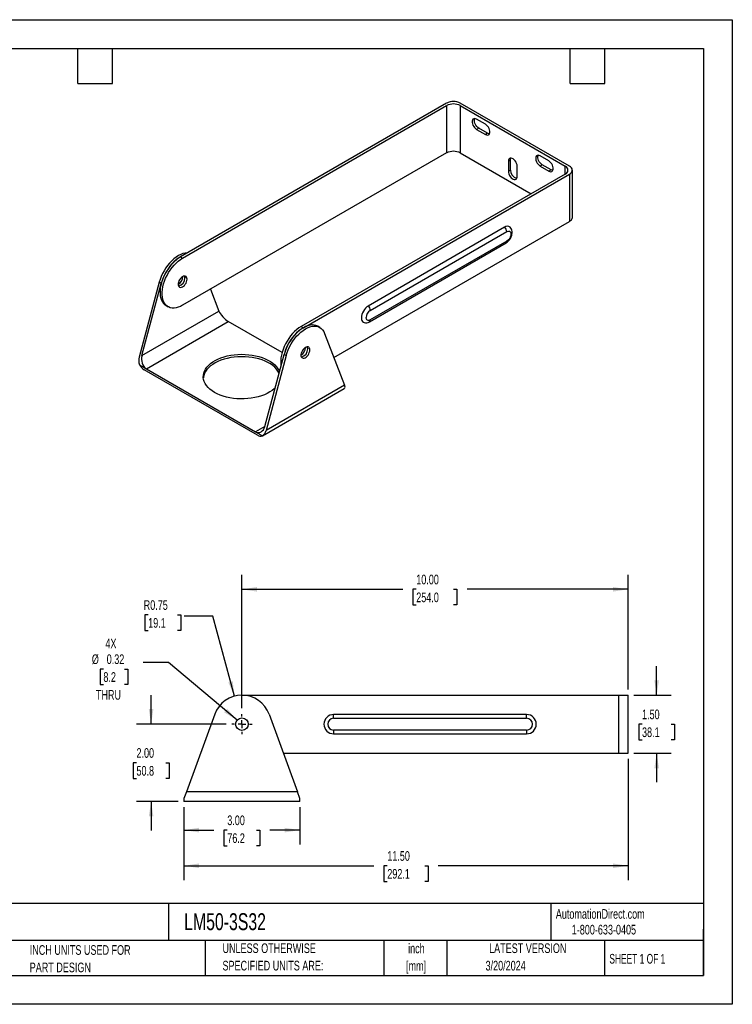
# Model space of a CAD drawing. Header units: inches. Extents: x 0 to 33, y 0 to 25.5.
# Tile 2 of 2: x 14.5 to 33, y 0 to 25.5. Entities that reach past the tile are written whole.
import ezdxf

# ---------------------------------------------------------------- set-up
doc = ezdxf.new("R2010")
doc.units = ezdxf.units.IN
doc.header["$LTSCALE"] = 3
doc.header["$MEASUREMENT"] = 0
doc.linetypes.add('CENTERX2', pattern=[0.8, 0.5, -0.1, 0.1, -0.1])
doc.layers.add('CENTER', color=40, linetype='CENTERX2')
doc.layers.add('DIMENSIONS', color=140, linetype='Continuous', lineweight=25)
doc.layers.add('TEXT', color=140, linetype='Continuous', lineweight=25)
doc.styles.add('SLDTEXTSTYLE0', font='TXT', dxfattribs={"width": 0.7})
doc.styles.add('SLDTEXTSTYLE1', font='TXT', dxfattribs={"width": 0.65})
doc.dimstyles.new('SLDDIMSTYLE0', dxfattribs={"dimtxt": 0.254883, "dimasz": 0.39, "dimexe": 0, "dimexo": 0.0625, "dimgap": 0.063721, "dimtad": 0, "dimtih": 1, "dimtoh": 1, "dimrnd": 1e-09, "dimdsep": 46, "dimtxsty": 'SLDTEXTSTYLE0', "dimsah": 1, "dimcen": 0, "dimadec": 0, "dimazin": 2, "dimtfac": 1, "dimtofl": 0, "dimtmove": 0, "dimatfit": 3, "dimfxl": 0, "dimfrac": 2, "dimtolj": 1, "dimtzin": 12, "dimarcsym": 0})
doc.dimstyles.new('SLDDIMSTYLE1', dxfattribs={"dimtxt": 0.254883, "dimasz": 0.39, "dimexe": 0, "dimexo": 0.0625, "dimgap": 0.063721, "dimtad": 0, "dimtih": 1, "dimtoh": 1, "dimrnd": 1e-09, "dimzin": 4, "dimdsep": 46, "dimtxsty": 'SLDTEXTSTYLE0', "dimsah": 1, "dimcen": 0.09, "dimadec": 0, "dimazin": 1, "dimtfac": 1, "dimtmove": 0, "dimatfit": 0, "dimfxl": 0, "dimfrac": 2, "dimtolj": 1, "dimtzin": 12, "dimarcsym": 0})
doc.dimstyles.new('SLDDIMSTYLE2', dxfattribs={"dimtxt": 0.254883, "dimasz": 0.39, "dimexe": 0, "dimexo": 0.0625, "dimgap": 0.063721, "dimtad": 0, "dimtih": 1, "dimtoh": 1, "dimrnd": 1e-09, "dimzin": 4, "dimdsep": 46, "dimtxsty": 'SLDTEXTSTYLE0', "dimsah": 1, "dimcen": 0.09, "dimadec": 0, "dimazin": 1, "dimtfac": 1, "dimtofl": 0, "dimtmove": 0, "dimatfit": 3, "dimfxl": 0, "dimfrac": 2, "dimtolj": 1, "dimtzin": 12, "dimarcsym": 0})
doc.dimstyles.new('SLDDIMSTYLE3', dxfattribs={"dimtxt": 0.254883, "dimasz": 0.39, "dimexe": 0, "dimexo": 0.0625, "dimgap": 0.063721, "dimtad": 0, "dimtih": 1, "dimtoh": 1, "dimrnd": 1e-09, "dimdsep": 46, "dimtxsty": 'SLDTEXTSTYLE0', "dimsah": 1, "dimcen": 0, "dimadec": 0, "dimazin": 2, "dimtfac": 1, "dimtofl": 0, "dimtmove": 0, "dimatfit": 3, "dimfxl": 0, "dimfrac": 2, "dimtolj": 1, "dimtzin": 12, "dimarcsym": 0})

# ---------------------------------------------------------------- blocks, each defined once
blk = doc.blocks.new('SW_NOTE_0')
at = {"layer": 'TEXT', "color": 0, "linetype": 'CENTERX2', "lineweight": 18, "char_height": 0.225, "attachment_point": 1, "style": 'SLDTEXTSTYLE0'}
for s, insert in [('FLOWLINE LONG MOUNTING BRACKET, 316 STAINLESS STEEL. FOR USE WITH FLOWLINE ECHOBEAM FREQUENCY', (0, 0.29)), ('MODULATED CONTINUOUS WAVE (FMCW) RADAR LEVEL SENSORS. 1-1/2IN NPT LOCK NUT INCLUDED.', (0, -0.097))]:
    blk.add_mtext(s, dxfattribs=dict(at, insert=insert))
blk = doc.blocks.new('SW_NOTE_0_1')
at = {"layer": 'TEXT', "color": 0, "linetype": 'CENTERX2', "lineweight": 18, "char_height": 0.25, "attachment_point": 2, "style": 'SLDTEXTSTYLE0'}
for s, insert in [('inch', (0.375, 0.322)), ('[mm]', (0.367, -0.129))]:
    blk.add_mtext(s, dxfattribs=dict(at, insert=insert))
blk = doc.blocks.new('SW_NOTE_0_2')
at = {"layer": 'TEXT', "color": 0, "linetype": 'CENTERX2', "lineweight": 18, "char_height": 0.25, "attachment_point": 1, "style": 'SLDTEXTSTYLE0'}
for s, insert in [('UNLESS OTHERWISE', (0, 0.322)), ('SPECIFIED UNITS ARE:', (0, -0.129))]:
    blk.add_mtext(s, dxfattribs=dict(at, insert=insert))
blk = doc.blocks.new('SW_NOTE_0_6')
at = {"layer": 'TEXT', "color": 0, "linetype": 'CENTERX2', "lineweight": 18, "char_height": 0.25, "attachment_point": 1, "style": 'SLDTEXTSTYLE0'}
for s, insert in [('INCH UNITS USED FOR', (0, 0.322)), ('PART DESIGN', (0, -0.129))]:
    blk.add_mtext(s, dxfattribs=dict(at, insert=insert))
blk = doc.blocks.new('_D')
at = {"layer": 'DIMENSIONS'}
for p, q in [((16.711, 8.684), (16.625, 8.684)), ((16.625, 8.684), (16.625, 8.279)), ((17.256, 8.684), (17.342, 8.684)), ((17.342, 8.684), (17.342, 8.279)), ((18.398, 8.851), (17.742, 8.851)), ((20.175, 7.358), (18.398, 8.851)), ((16.625, 8.279), (16.711, 8.279)), ((17.342, 8.279), (17.256, 8.279))]:
    blk.add_line(p, q, dxfattribs=at)
blk.add_solid([(20.175, 7.358), (19.915, 7.655), (19.838, 7.563)], dxfattribs=at)
at = {"layer": 'DIMENSIONS', "char_height": 0.25, "attachment_point": 1, "style": 'SLDTEXTSTYLE0'}
for s, insert in [('4X', (16.763, 9.468)), ('%%c', (16.412, 9.063)), ('0.32', (16.797, 9.063)), ('8.2', (16.711, 8.601)), ('THRU', (16.518, 8.139))]:
    blk.add_mtext(s, dxfattribs=dict(at, insert=insert))
blk = doc.blocks.new('_D_1')
at = {"layer": 'DIMENSIONS'}
for p, q in [((17.947, 7.255), (17.947, 8.005)), ((19.887, 7.255), (17.572, 7.255)), ((17.568, 6.255), (17.482, 6.255)), ((17.482, 6.255), (17.482, 5.849)), ((18.325, 6.255), (18.411, 6.255)), ((18.411, 6.255), (18.411, 5.849)), ((17.482, 5.849), (17.568, 5.849)), ((18.411, 5.849), (18.325, 5.849)), ((18.649, 5.255), (17.572, 5.255)), ((17.947, 5.255), (17.947, 4.505))]:
    blk.add_line(p, q, dxfattribs=at)
for points in [[(17.947, 7.255), (18.007, 7.645), (17.887, 7.645)], [(17.947, 5.255), (17.887, 4.865), (18.007, 4.865)]]:
    blk.add_solid(points, dxfattribs=at)
at = {"layer": 'DIMENSIONS', "char_height": 0.25, "attachment_point": 1, "style": 'SLDTEXTSTYLE0'}
for s, insert in [('2.00', (17.568, 6.634)), ('50.8', (17.568, 6.172))]:
    blk.add_mtext(s, dxfattribs=dict(at, insert=insert))
blk = doc.blocks.new('_D_2')
at = {"layer": 'DIMENSIONS'}
for p, q in [((18.799, 5.105), (18.799, 4.137)), ((21.799, 5.105), (21.799, 4.137)), ((18.799, 4.512), (19.574, 4.512)), ((19.92, 4.512), (19.834, 4.512)), ((19.834, 4.512), (19.834, 4.107)), ((20.677, 4.512), (20.763, 4.512)), ((20.763, 4.512), (20.763, 4.107)), ((21.799, 4.512), (21.023, 4.512)), ((19.834, 4.107), (19.92, 4.107)), ((20.763, 4.107), (20.677, 4.107))]:
    blk.add_line(p, q, dxfattribs=at)
for points in [[(18.799, 4.512), (19.189, 4.452), (19.189, 4.572)], [(21.799, 4.512), (21.409, 4.572), (21.409, 4.452)]]:
    blk.add_solid(points, dxfattribs=at)
at = {"layer": 'DIMENSIONS', "char_height": 0.25, "attachment_point": 1, "style": 'SLDTEXTSTYLE0'}
for s, insert in [('3.00', (19.92, 4.891)), ('76.2', (19.92, 4.429))]:
    blk.add_mtext(s, dxfattribs=dict(at, insert=insert))
blk = doc.blocks.new('_D_3')
at = {"layer": 'DIMENSIONS'}
for p, q in [((30.299, 6.355), (30.299, 3.213)), ((18.799, 5.105), (18.799, 3.213)), ((18.799, 3.588), (23.718, 3.588)), ((24.064, 3.588), (23.978, 3.588)), ((23.978, 3.588), (23.978, 3.183)), ((25.033, 3.588), (25.119, 3.588)), ((25.119, 3.588), (25.119, 3.183)), ((30.299, 3.588), (25.379, 3.588)), ((23.978, 3.183), (24.064, 3.183)), ((25.119, 3.183), (25.033, 3.183))]:
    blk.add_line(p, q, dxfattribs=at)
for points in [[(18.799, 3.588), (19.189, 3.528), (19.189, 3.648)], [(30.299, 3.588), (29.909, 3.648), (29.909, 3.528)]]:
    blk.add_solid(points, dxfattribs=at)
at = {"layer": 'DIMENSIONS', "char_height": 0.25, "attachment_point": 1, "style": 'SLDTEXTSTYLE0'}
for s, insert in [('11.50', (24.064, 3.967)), ('292.1', (24.064, 3.505))]:
    blk.add_mtext(s, dxfattribs=dict(at, insert=insert))
blk = doc.blocks.new('_D_4')
at = {"layer": 'DIMENSIONS'}
for p, q in [((31.041, 8.005), (31.041, 8.755)), ((30.449, 8.005), (31.416, 8.005)), ((30.662, 7.255), (30.577, 7.255)), ((30.577, 7.255), (30.577, 6.849)), ((31.42, 7.255), (31.505, 7.255)), ((31.505, 7.255), (31.505, 6.849)), ((30.577, 6.849), (30.662, 6.849)), ((31.505, 6.849), (31.42, 6.849)), ((30.449, 6.505), (31.416, 6.505)), ((31.041, 6.505), (31.041, 5.755))]:
    blk.add_line(p, q, dxfattribs=at)
for points in [[(31.041, 8.005), (31.101, 8.395), (30.981, 8.395)], [(31.041, 6.505), (30.981, 6.115), (31.101, 6.115)]]:
    blk.add_solid(points, dxfattribs=at)
at = {"layer": 'DIMENSIONS', "char_height": 0.25, "attachment_point": 1, "style": 'SLDTEXTSTYLE0'}
for s, insert in [('1.50', (30.662, 7.634)), ('38.1', (30.662, 7.172))]:
    blk.add_mtext(s, dxfattribs=dict(at, insert=insert))
blk = doc.blocks.new('_D_5')
at = {"layer": 'DIMENSIONS'}
for p, q in [((20.299, 7.666), (20.299, 11.123)), ((30.299, 8.155), (30.299, 11.123)), ((20.299, 10.748), (24.468, 10.748)), ((24.814, 10.748), (24.728, 10.748)), ((24.728, 10.748), (24.728, 10.343)), ((25.783, 10.748), (25.869, 10.748)), ((25.869, 10.748), (25.869, 10.343)), ((30.299, 10.748), (26.129, 10.748)), ((24.728, 10.343), (24.814, 10.343)), ((25.869, 10.343), (25.783, 10.343))]:
    blk.add_line(p, q, dxfattribs=at)
for points in [[(20.299, 10.748), (20.689, 10.688), (20.689, 10.808)], [(30.299, 10.748), (29.909, 10.808), (29.909, 10.688)]]:
    blk.add_solid(points, dxfattribs=at)
at = {"layer": 'DIMENSIONS', "char_height": 0.25, "attachment_point": 1, "style": 'SLDTEXTSTYLE0'}
for s, insert in [('10.00', (24.814, 11.127)), ('254.0', (24.814, 10.665))]:
    blk.add_mtext(s, dxfattribs=dict(at, insert=insert))
blk = doc.blocks.new('_D_6')
at = {"layer": 'DIMENSIONS'}
for p, q in [((17.871, 10.086), (17.785, 10.086)), ((17.785, 10.086), (17.785, 9.681)), ((18.628, 10.086), (18.714, 10.086)), ((18.714, 10.086), (18.714, 9.681)), ((19.55, 10.05), (18.8, 10.05)), ((20.104, 7.979), (19.55, 10.05)), ((17.785, 9.681), (17.871, 9.681)), ((18.714, 9.681), (18.628, 9.681))]:
    blk.add_line(p, q, dxfattribs=at)
blk.add_solid([(20.104, 7.979), (20.061, 8.371), (19.946, 8.34)], dxfattribs=at)
at = {"layer": 'DIMENSIONS', "char_height": 0.25, "attachment_point": 1, "style": 'SLDTEXTSTYLE0'}
for s, insert in [('R0.75', (17.755, 10.465)), ('19.1', (17.871, 10.003))]:
    blk.add_mtext(s, dxfattribs=dict(at, insert=insert))
blk = doc.blocks.new('SW_CENTERMARKSYMBOL_0')
at = {"layer": 'CENTER', "color": 0}
for p, q in [((0, 0.2), (0, 0.2615)), ((-0.2, 0), (-0.2615, 0)), ((0, 0), (-0.1, 0)), ((0, 0), (0, 0.1)), ((0, 0), (0, -0.1)), ((0, 0), (0.1, 0)), ((0.2, 0), (0.2615, 0)), ((0, -0.2), (0, -0.2615))]:
    blk.add_line(p, q, dxfattribs=at)

msp = doc.modelspace()

# ---------------------------------------------------------------- linework, layer by layer
at = {"color": 7, "linetype": 'Continuous'}
for p, q in [((0, 25.5), (33, 25.5)), ((33, 25.5), (33, 0)), ((33, 0), (0, 0))]:
    msp.add_line(p, q, dxfattribs=at)
for p, q in [((25.602, 23.34), (18.708, 19.36)), ((18.763, 19.328), (25.602, 23.275)), ((25.602, 23.275), (25.602, 22.051)), ((28.784, 21.707), (25.955, 23.34)), ((25.955, 23.275), (28.673, 21.707)), ((25.955, 23.275), (25.955, 22.051)), ((26.607, 22.791), (26.378, 22.923)), ((26.434, 22.691), (26.378, 22.659)), ((26.378, 22.659), (26.607, 22.527)), ((26.663, 22.559), (26.434, 22.691)), ((26.663, 22.559), (26.607, 22.527)), ((25.602, 22.051), (18.763, 18.103)), ((25.955, 22.051), (27.788, 20.992)), ((28.249, 21.843), (28.021, 21.975)), ((27.2, 21.836), (27.255, 21.868)), ((27.2, 21.836), (27.2, 21.573)), ((27.255, 21.605), (27.255, 21.868)), ((27.428, 21.441), (27.428, 21.704)), ((28.077, 21.743), (28.021, 21.711)), ((28.021, 21.711), (28.249, 21.579)), ((28.305, 21.611), (28.077, 21.743)), ((28.673, 21.503), (28.673, 21.707)), ((28.673, 21.503), (21.834, 17.555)), ((21.89, 17.523), (28.784, 21.503)), ((27.255, 21.605), (27.2, 21.573)), ((28.305, 21.611), (28.249, 21.579)), ((28.784, 21.503), (28.784, 20.278)), ((28.857, 20.38), (28.857, 21.605)), ((22.681, 16.755), (28.784, 20.278)), ((27.104, 20.125), (23.569, 18.084)), ((23.625, 17.972), (27.16, 20.013)), ((23.604, 17.678), (27.139, 19.719)), ((27.16, 19.764), (23.625, 17.723)), ((18.708, 19.36), (18.763, 19.328)), ((18.156, 18.7), (17.639, 16.763)), ((17.711, 16.805), (18.209, 18.669)), ((18.209, 18.669), (18.156, 18.7)), ((19.486, 18.52), (19.704, 17.955)), ((17.711, 16.805), (19.704, 17.955)), ((18.333, 18.098), (18.388, 18.066)), ((17.824, 16.461), (19.945, 17.686)), ((21.34, 16.88), (19.945, 17.686)), ((21.834, 17.555), (21.89, 17.523)), ((22.318, 17.529), (22.265, 17.56)), ((22.441, 17.377), (22.958, 16.037)), ((20.893, 14.968), (21.391, 16.833)), ((21.391, 16.833), (21.444, 16.802)), ((21.444, 16.802), (20.927, 14.865)), ((17.644, 16.565), (17.824, 16.461)), ((20.705, 14.736), (17.771, 16.431)), ((17.824, 16.461), (20.652, 14.828)), ((20.83, 14.724), (22.951, 15.949)), ((22.958, 16.037), (20.927, 14.865)), ((20.893, 14.968), (20.652, 14.828)), ((20.652, 14.828), (20.831, 14.725)), ((20.299, 8.005), (30.049, 8.005)), ((30.049, 8.005), (30.049, 6.505)), ((30.049, 8.005), (30.299, 8.005)), ((30.299, 6.505), (30.299, 8.005)), ((19.594, 7.511), (18.862, 5.505)), ((21.003, 7.511), (21.735, 5.505)), ((27.674, 7.505), (22.674, 7.505)), ((22.674, 7.407), (22.674, 7.505)), ((22.674, 7.407), (27.674, 7.407)), ((27.674, 7.407), (27.674, 7.505)), ((27.674, 7.102), (22.674, 7.102)), ((22.674, 7.102), (22.674, 7.005)), ((22.674, 7.005), (27.674, 7.005)), ((27.674, 7.102), (27.674, 7.005)), ((21.37, 6.505), (30.049, 6.505)), ((30.049, 6.505), (30.299, 6.505)), ((18.862, 5.505), (18.799, 5.33)), ((21.735, 5.505), (18.862, 5.505)), ((21.799, 5.33), (21.735, 5.505)), ((18.799, 5.33), (18.799, 5.255)), ((21.799, 5.255), (18.799, 5.255)), ((21.799, 5.255), (21.799, 5.33))]:
    msp.add_line(p, q)
at = {"flags": 128}
for points in [[(26.378, 22.923), (26.351, 22.935), (26.325, 22.938), (26.303, 22.933), (26.284, 22.92), (26.272, 22.899), (26.265, 22.872), (26.265, 22.841), (26.272, 22.806), (26.284, 22.77), (26.303, 22.736), (26.325, 22.705), (26.351, 22.679), (26.378, 22.659)], [(26.434, 22.691), (26.407, 22.711), (26.381, 22.737), (26.358, 22.768), (26.34, 22.802), (26.327, 22.838), (26.321, 22.873), (26.321, 22.904), (26.327, 22.932), (26.331, 22.938)], [(26.607, 22.527), (26.634, 22.515), (26.66, 22.512), (26.683, 22.517), (26.701, 22.53), (26.714, 22.551), (26.72, 22.578), (26.72, 22.61), (26.714, 22.644), (26.701, 22.68), (26.683, 22.714), (26.66, 22.745), (26.634, 22.771), (26.607, 22.791)], [(26.71, 22.544), (26.69, 22.547), (26.663, 22.559)], [(28.021, 21.975), (27.994, 21.987), (27.968, 21.99), (27.945, 21.985), (27.927, 21.972), (27.914, 21.951), (27.908, 21.924), (27.908, 21.892), (27.914, 21.858), (27.927, 21.822), (27.945, 21.788), (27.968, 21.757), (27.994, 21.73), (28.021, 21.711)], [(28.077, 21.743), (28.049, 21.763), (28.024, 21.789), (28.001, 21.82), (27.983, 21.854), (27.97, 21.89), (27.963, 21.924), (27.963, 21.956), (27.97, 21.983), (27.973, 21.99)], [(27.428, 21.704), (27.425, 21.738), (27.415, 21.773), (27.399, 21.809), (27.379, 21.841), (27.354, 21.87), (27.328, 21.893), (27.3, 21.909), (27.273, 21.917), (27.249, 21.916), (27.228, 21.907), (27.213, 21.89), (27.203, 21.866), (27.2, 21.836)], [(27.255, 21.868), (27.259, 21.898), (27.266, 21.918)], [(28.249, 21.579), (28.277, 21.567), (28.303, 21.563), (28.325, 21.568), (28.343, 21.582), (28.356, 21.602), (28.363, 21.63), (28.363, 21.661), (28.356, 21.696), (28.343, 21.732), (28.325, 21.766), (28.303, 21.797), (28.277, 21.823), (28.249, 21.843)], [(27.2, 21.573), (27.203, 21.539), (27.213, 21.504), (27.228, 21.469), (27.249, 21.436), (27.273, 21.407), (27.3, 21.384), (27.328, 21.368), (27.354, 21.36), (27.379, 21.361), (27.399, 21.37), (27.415, 21.387), (27.425, 21.411), (27.428, 21.441)], [(28.353, 21.596), (28.332, 21.599), (28.305, 21.611)], [(27.16, 20.013), (27.2, 20.027), (27.219, 20.027), (27.236, 20.021), (27.25, 20.009), (27.26, 19.992), (27.268, 19.951), (27.26, 19.901), (27.25, 19.873), (27.236, 19.845), (27.219, 19.819), (27.2, 19.796), (27.16, 19.764)], [(27.252, 19.836), (27.273, 19.877), (27.279, 19.894), (27.288, 19.922), (27.294, 19.952), (27.297, 19.983), (27.296, 20.015), (27.29, 20.047), (27.279, 20.077), (27.263, 20.105), (27.247, 20.123)], [(18.886, 19.463), (18.882, 19.463), (18.828, 19.457), (18.771, 19.443), (18.713, 19.421), (18.655, 19.39), (18.596, 19.353), (18.538, 19.308), (18.481, 19.257), (18.427, 19.199), (18.375, 19.137), (18.327, 19.07), (18.283, 19), (18.243, 18.927), (18.209, 18.852), (18.179, 18.776), (18.156, 18.7)], [(18.708, 19.36), (18.65, 19.323), (18.594, 19.28), (18.538, 19.23), (18.485, 19.175), (18.434, 19.114), (18.387, 19.05), (18.343, 18.981), (18.303, 18.91), (18.269, 18.838), (18.239, 18.764), (18.215, 18.69), (18.197, 18.616), (18.184, 18.544), (18.178, 18.475), (18.178, 18.409), (18.184, 18.346), (18.197, 18.289), (18.215, 18.236), (18.239, 18.19), (18.269, 18.15), (18.303, 18.118), (18.333, 18.098)], [(18.763, 18.103), (18.706, 18.073), (18.649, 18.051), (18.594, 18.037), (18.541, 18.031), (18.49, 18.033), (18.442, 18.042), (18.399, 18.06), (18.359, 18.085), (18.324, 18.118), (18.295, 18.158), (18.271, 18.204), (18.252, 18.256), (18.24, 18.314), (18.234, 18.376), (18.234, 18.443), (18.24, 18.512), (18.252, 18.584), (18.271, 18.657), (18.295, 18.732), (18.324, 18.805), (18.359, 18.878), (18.399, 18.949), (18.442, 19.017), (18.49, 19.082), (18.541, 19.142), (18.594, 19.198), (18.649, 19.247), (18.706, 19.291), (18.763, 19.328)], [(18.877, 18.781), (18.874, 18.81), (18.865, 18.833), (18.851, 18.85), (18.831, 18.86), (18.809, 18.862), (18.783, 18.857), (18.757, 18.843), (18.731, 18.823), (18.706, 18.796), (18.685, 18.766), (18.668, 18.733), (18.656, 18.698), (18.65, 18.665), (18.65, 18.634), (18.656, 18.608), (18.668, 18.588), (18.685, 18.574), (18.706, 18.568), (18.731, 18.57), (18.757, 18.58), (18.783, 18.597), (18.809, 18.62), (18.831, 18.649), (18.851, 18.681), (18.865, 18.715), (18.874, 18.749), (18.877, 18.781)], [(18.811, 18.863), (18.819, 18.842), (18.822, 18.813)], [(18.822, 18.813), (18.819, 18.842), (18.811, 18.863)], [(23.569, 18.084), (23.534, 18.06), (23.501, 18.029), (23.471, 17.993), (23.444, 17.952), (23.422, 17.908), (23.406, 17.864), (23.396, 17.82), (23.392, 17.778), (23.396, 17.74), (23.406, 17.708), (23.422, 17.682), (23.444, 17.663), (23.466, 17.654)], [(23.625, 17.723), (23.585, 17.709), (23.566, 17.71), (23.548, 17.716), (23.534, 17.728), (23.525, 17.744), (23.517, 17.786)], [(21.834, 17.555), (21.777, 17.518), (21.72, 17.475), (21.665, 17.425), (21.611, 17.37), (21.56, 17.309), (21.513, 17.245), (21.469, 17.177), (21.43, 17.106), (21.395, 17.033), (21.365, 16.959), (21.341, 16.885), (21.323, 16.811), (21.311, 16.74), (21.304, 16.67), (21.304, 16.604), (21.311, 16.541), (21.312, 16.534)], [(22.265, 17.56), (22.261, 17.562), (22.217, 17.581), (22.169, 17.592), (22.117, 17.595), (22.063, 17.589), (22.006, 17.575), (21.948, 17.553), (21.89, 17.523), (21.831, 17.485), (21.773, 17.44), (21.716, 17.389), (21.662, 17.332), (21.61, 17.27), (21.562, 17.203), (21.518, 17.132), (21.478, 17.059), (21.444, 16.984), (21.415, 16.908), (21.391, 16.833)], [(21.444, 16.802), (21.468, 16.878), (21.497, 16.954), (21.531, 17.029), (21.571, 17.102), (21.615, 17.172), (21.663, 17.239), (21.715, 17.301), (21.769, 17.358), (21.826, 17.41), (21.884, 17.455), (21.943, 17.492), (22.001, 17.522), (22.059, 17.545), (22.116, 17.559), (22.17, 17.564), (22.222, 17.562), (22.27, 17.551), (22.315, 17.531), (22.354, 17.504), (22.389, 17.469), (22.418, 17.426), (22.441, 17.377)], [(19.591, 15.849), (19.528, 15.889), (19.472, 15.932), (19.423, 15.978), (19.382, 16.027), (19.348, 16.077), (19.323, 16.13), (19.307, 16.183), (19.299, 16.237), (19.3, 16.291), (19.31, 16.345), (19.329, 16.398), (19.356, 16.45), (19.391, 16.5), (19.435, 16.548), (19.485, 16.593), (19.544, 16.636), (19.608, 16.675), (19.679, 16.71), (19.755, 16.742), (19.836, 16.769), (19.921, 16.792), (20.01, 16.81), (20.101, 16.823), (20.193, 16.831), (20.287, 16.834), (20.381, 16.832), (20.474, 16.825), (20.565, 16.813), (20.654, 16.797), (20.74, 16.775), (20.822, 16.749), (20.9, 16.718), (20.972, 16.684), (21.038, 16.646), (21.098, 16.604), (21.151, 16.559), (21.196, 16.512), (21.233, 16.462), (21.262, 16.411), (21.273, 16.388)], [(22.057, 16.946), (22.054, 16.974), (22.045, 16.998), (22.03, 17.015), (22.011, 17.025), (21.988, 17.027), (21.962, 17.021), (21.936, 17.008), (21.91, 16.987), (21.886, 16.961), (21.864, 16.931), (21.847, 16.897), (21.835, 16.863), (21.829, 16.83), (21.829, 16.799), (21.835, 16.773), (21.847, 16.752), (21.864, 16.739), (21.886, 16.733), (21.91, 16.735), (21.936, 16.744), (21.962, 16.761), (21.988, 16.785), (22.011, 16.813), (22.03, 16.846), (22.045, 16.88), (22.054, 16.914), (22.057, 16.946)], [(22.004, 16.976), (22.001, 17.005), (21.992, 17.027)], [(22.004, 16.976), (22.001, 17.005), (21.992, 17.027)], [(21.262, 16.35), (21.233, 16.401), (21.196, 16.451), (21.151, 16.498), (21.098, 16.543), (21.038, 16.584), (20.972, 16.623), (20.9, 16.657), (20.822, 16.688), (20.74, 16.714), (20.654, 16.735), (20.565, 16.752), (20.474, 16.764), (20.381, 16.771), (20.287, 16.773), (20.193, 16.77), (20.101, 16.762), (20.01, 16.749), (19.921, 16.73), (19.836, 16.708), (19.755, 16.68), (19.679, 16.649), (19.608, 16.613), (19.544, 16.574), (19.485, 16.532), (19.435, 16.486), (19.391, 16.438), (19.356, 16.388), (19.329, 16.337), (19.31, 16.283), (19.3, 16.23), (19.3, 16.226)], [(21.159, 15.963), (21.138, 15.943), (21.084, 15.899), (21.022, 15.859), (20.954, 15.821), (20.881, 15.788), (20.802, 15.758), (20.719, 15.733), (20.632, 15.713), (20.542, 15.697), (20.45, 15.686), (20.357, 15.681), (20.263, 15.68), (20.17, 15.685), (20.078, 15.694), (19.987, 15.708), (19.9, 15.728), (19.816, 15.752), (19.736, 15.78), (19.661, 15.812), (19.591, 15.849)]]:
    msp.add_lwpolyline(points, dxfattribs=at)
msp.add_circle((20.299, 7.255), 0.162)
for centre, radius, start, end in [((25.779, 22.999), 0.384, 62.6097, 117.3903), ((25.779, 22.934), 0.384, 62.6097, 117.3903), ((25.779, 21.709), 0.384, 62.6097, 117.3903), ((28.634, 21.605), 0.109, 290.7834, 69.2166), ((28.745, 21.605), 0.109, 290.7834, 69.2166), ((27.472, 21.601), 0.217, 179.1351, 255.3526), ((27.175, 20.033), 0.116, 51.423, 127.3953), ((28.732, 20.393), 0.126, 294.3747, 354.3052), ((27.004, 20.005), 0.157, 2.9289, 49.9659), ((26.98, 19.986), 0.311, 300.8009, 331.0692), ((27.111, 19.759), 0.0492, 304.9502, 6.362), ((19.348, 18.372), 1.177, 122.9786, 165.3783), ((18.525, 18.852), 0.243, 300.5834, 359.422), ((18.606, 18.809), 0.216, 284.4484, 1.0639), ((18.603, 18.811), 0.219, 284.9798, 0.5325), ((23.75, 17.775), 0.234, 122.5649, 177.4351), ((23.468, 17.964), 0.157, 2.9289, 49.9659), ((23.509, 17.823), 0.173, 256.112, 303.2257), ((23.576, 17.718), 0.0493, 305.136, 6.3446), ((22.529, 16.536), 1.176, 122.9561, 165.4008), ((21.705, 17.017), 0.243, 300.5834, 359.422), ((21.786, 16.974), 0.218, 284.263, 0.655), ((17.962, 16.737), 0.362, 208.52, 238.0147), ((20.778, 14.838), 0.125, 234.2379, 295.2276), ((20.299, 7.255), 0.75, 20.0284, 159.9716), ((22.674, 7.255), 0.25, 90, 270), ((22.674, 7.255), 0.152, 90, 180), ((27.674, 7.255), 0.25, 270, 90), ((27.674, 7.255), 0.152, 270, 90), ((22.674, 7.255), 0.152, 180, 270)]:
    msp.add_arc(centre, radius, start, end)
for centre, major_axis, ratio, start_param, end_param in [((19.881, 17.853), (-0.177, 0.186), 0.349199, 0.701379, 2.272176), ((17.816, 16.661), (-0.019, 0.262), 0.715237, 1.117568, 1.892965), ((17.888, 16.703), (-0.019, 0.262), 0.715237, 1.117568, 2.688364), ((22.781, 16.139), (-0.177, 0.186), 0.349199, 3.067574, 3.842972), ((20.717, 15.07), (-0.019, 0.262), 0.715237, 2.688364, 4.25916), ((20.75, 14.967), (-0.019, 0.262), 0.715237, 3.483763, 4.25916)]:
    msp.add_ellipse(centre, major_axis=major_axis, ratio=ratio, start_param=start_param, end_param=end_param)
at = {"layer": 'TEXT'}
for p, q in [((0.75, 24.75), (32.25, 24.75)), ((16.05, 23.85), (16.05, 24.75)), ((16.95, 23.85), (16.95, 24.75)), ((28.8, 23.85), (28.8, 24.75)), ((29.7, 23.85), (29.7, 24.75)), ((32.25, 24.75), (32.25, 0.75)), ((16.05, 23.85), (16.95, 23.85)), ((28.8, 23.85), (29.7, 23.85)), ((32.25, 2.613), (0.75, 2.613)), ((18.397, 2.613), (18.397, 1.65)), ((28.296, 2.613), (28.296, 1.65)), ((32.25, 0.75), (32.25, 1.95)), ((32.25, 1.65), (0.75, 1.65)), ((19.344, 1.65), (19.344, 0.75)), ((23.979, 1.65), (23.979, 0.75)), ((25.608, 1.65), (25.608, 0.75)), ((29.687, 1.65), (29.687, 0.75)), ((0.75, 0.75), (32.25, 0.75))]:
    msp.add_line(p, q, dxfattribs=at)

# ---------------------------------------------------------------- block references
at = {"layer": 'CENTER'}
msp.add_blockref('SW_CENTERMARKSYMBOL_0', (20.299, 7.255), dxfattribs=at)
at = {"layer": 'TEXT', "linetype": 'CENTERX2', "lineweight": 18}
for name, p in [('SW_NOTE_0', (0.857, 2.12)), ('SW_NOTE_0_6', (14.803, 1.21)), ('SW_NOTE_0_2', (19.796, 1.256)), ('SW_NOTE_0_1', (24.443, 1.25))]:
    msp.add_blockref(name, p, dxfattribs=at)

# ---------------------------------------------------------------- texts
for s, insert, char_height, attachment_point, style in [('LM50-3S32', (18.804, 2.359), 0.4375, 1, 'SLDTEXTSTYLE0'), ('AutomationDirect.com', (28.429, 2.466), 0.25, 1, 'SLDTEXTSTYLE0'), ('1-800-633-0405', (28.842, 2.059), 0.25, 1, 'SLDTEXTSTYLE0'), ('LATEST VERSION', (27.703, 1.578), 0.25, 2, 'SLDTEXTSTYLE0'), ('SHEET 1 OF 1', (29.816, 1.305), 0.25, 1, 'SLDTEXTSTYLE1'), ('3/20/2024', (27.13, 1.126), 0.25, 2, 'SLDTEXTSTYLE0')]:
    msp.add_mtext(s, dxfattribs=dict(at, insert=insert, char_height=char_height, attachment_point=attachment_point, style=style))

# ---------------------------------------------------------------- dimensions: what is measured, and where the dimension line sits
at = {"layer": 'DIMENSIONS'}
for base, p1, p2, picture, middle in [((20.299, 10.748), (30.299, 8.005), (20.299, 7.516), '_D_5', (25.299, 10.748)), ((18.799, 4.512), (21.799, 5.255), (18.799, 5.255), '_D_2', (20.299, 4.512))]:
    dim = msp.add_linear_dim(base=base, p1=p1, p2=p2, dimstyle='SLDDIMSTYLE2', dxfattribs=at)
    dim.commit()
    dim.dimension.update_dxf_attribs({"geometry": picture, "text_midpoint": middle, "dimtype": 160})
dim = msp.add_radius_dim(center=(20.299, 7.255), mpoint=(20.104, 7.979), dimstyle='SLDDIMSTYLE3', dxfattribs=at)
dim.commit()
dim.dimension.update_dxf_attribs({"geometry": '_D_6', "text_midpoint": (18.25, 10.05), "dimtype": 164})
dim = msp.add_diameter_dim_2p(p1=(20.422, 7.151), p2=(20.175, 7.358), text='4X\\P<>\\PTHRU', dimstyle='SLDDIMSTYLE0', dxfattribs=at)
dim.commit()
dim.dimension.update_dxf_attribs({"geometry": '_D', "text_midpoint": (16.984, 8.684), "dimtype": 163})
for base, p1, p2, angle, dimstyle, picture, middle in [((31.041, 6.505), (30.299, 8.005), (30.299, 6.505), 90, 'SLDDIMSTYLE1', '_D_4', (31.041, 7.255)), ((17.947, 7.255), (18.799, 5.255), (20.037, 7.255), 90, 'SLDDIMSTYLE1', '_D_1', (17.947, 6.255)), ((30.299, 3.588), (18.799, 5.255), (30.299, 6.505), 0, 'SLDDIMSTYLE2', '_D_3', (24.549, 3.588))]:
    dim = msp.add_linear_dim(base=base, p1=p1, p2=p2, angle=angle, dimstyle=dimstyle, dxfattribs=at)
    dim.commit()
    dim.dimension.update_dxf_attribs({"geometry": picture, "text_midpoint": middle, "dimtype": 160})

doc.saveas('drawing.dxf')
